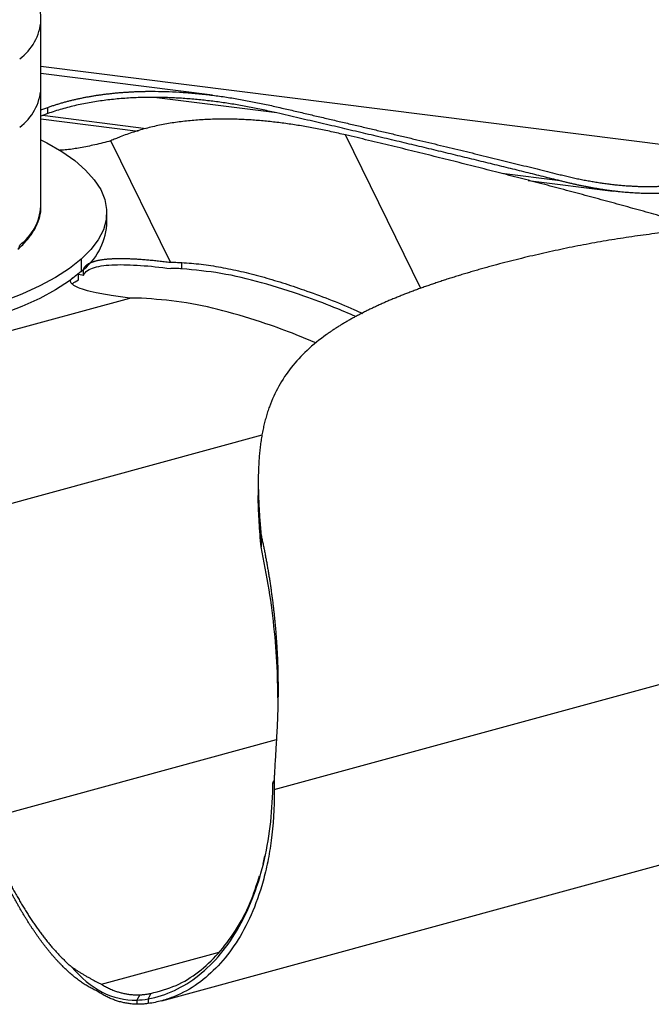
# Paper-space layout '_Dimétrica' of a CAD drawing. Header units: millimetres. Extents: x -186 to 340, y -44 to 190.
# Tile 3 of 5: x 124 to 220, y -41 to 109. Entities that reach past the tile are written whole.
import ezdxf

# ---------------------------------------------------------------- set-up
doc = ezdxf.new("R2010")
doc.units = ezdxf.units.MM

psp = doc.layouts.new('_Dimétrica')

# ---------------------------------------------------------------- linework, layer by layer
at = {"color": 7, "linetype": 'Continuous', "lineweight": 25}
for p, q in [((127.34, 80.37), (127.34, 108.65)), ((235.86, 87.93), (127.34, 101.6)), ((153.41, 97.24), (127.34, 100.52)), ((127.34, 94.99), (128.37, 95.39)), ((128.37, 94.44), (127.34, 94.04)), ((128.37, 94.44), (128.37, 95.39)), ((127.34, 93.64), (142.13, 91.77)), ((147, 71.87), (137.94, 90.31)), ((201.36, 84.31), (214.26, 82.69)), ((137.34, 77.54), (137.34, 79.43)), ((133.46, 72.35), (133.46, 70.47)), ((148.75, 70.88), (148.75, 71.82)), ((133.83, 69.88), (133.83, 70.83)), ((132.6, 69.86), (133.03, 70.12)), ((133.03, 69.18), (133.03, 70.12)), ((133.83, 69.88), (133.03, 69.99)), ((97.44, 54.6), (140.83, 66.43)), ((160.35, 38.45), (160.35, 36.87)), ((162.76, -8.2), (309.8, 31.91)), ((160.79, 30.44), (160.79, 28.65)), ((145.72, -40.26), (292.76, -0.15)), ((162.66, -6.85), (162.57, -7.18)), ((162.57, -7.18), (162.75, -7.25)), ((161.09, -19.52), (161.38, -18.24)), ((136.53, -37.77), (154.42, -32.89)), ((142.35, -39.36), (141.89, -40.16)), ((141.89, -40.16), (141.89, -40.8)), ((144.02, -39.16), (143.64, -39.99)), ((143.64, -39.99), (143.64, -40.69))]:
    psp.add_line(p, q, dxfattribs=at)
at = {"color": 8, "linetype": 'Continuous', "lineweight": 25}
for p, q in [((163.19, 94.54), (144.52, 96.89)), ((143.35, 92.15), (127.59, 94.14)), ((185.07, 67.87), (173.61, 91.21)), ((206.22, 84.23), (197.38, 85.35)), ((104.49, 30.25), (160.94, 45.65)), ((118.24, -12.85), (163.11, -0.61))]:
    psp.add_line(p, q, dxfattribs=at)
at = {"color": 7, "linetype": 'Continuous', "lineweight": 25, "flags": 128}
for points in [[(127.34, 90.48), (128.23, 90.02), (130.52, 88.69), (132.49, 87.3), (134.13, 85.87), (135.45, 84.4), (136.42, 82.91), (137.05, 81.39), (137.32, 79.86), (137.25, 78.33), (136.82, 76.8), (136.04, 75.29), (134.92, 73.81), (133.46, 72.35)], [(133.46, 72.35), (131.67, 70.94), (129.57, 69.58), (127.15, 68.28), (124.45, 67.04), (121.46, 65.87)], [(133.46, 70.47), (131.67, 69.06), (129.57, 67.7), (127.15, 66.39), (124.45, 65.15), (121.46, 63.99)]]:
    psp.add_lwpolyline(points, dxfattribs=at)
at = {"color": 8, "linetype": 'Continuous', "lineweight": 25}
for centre, radius, start, end in [((119.5, 109.12), 7.86, 305.9465, 356.2903), ((119.31, 80.94), 8.05, 306.6122, 355.9399), ((123.28, 74.46), 0.834, 312.1698, 0.9775)]:
    psp.add_arc(centre, radius, start, end, dxfattribs=at)
at = {"color": 7, "linetype": 'Continuous', "lineweight": 25}
for centre, radius, start, end in [((119.51, 98.74), 7.84, 305.9159, 356.6361), ((127.55, 78.31), 9.82, 307.026, 355.5261)]:
    psp.add_arc(centre, radius, start, end, dxfattribs=at)
for points, knots in [([(127.31, 108.59), (127.32, 108.7), (127.37, 109.38), (127.16, 110.63), (126.67, 112.26), (125.87, 113.82), (124.79, 115.32), (123.41, 116.77), (121.71, 118.18), (119.69, 119.52), (117.38, 120.78), (114.81, 121.95), (112.02, 123.01), (109.03, 123.98), (105.86, 124.84), (102.52, 125.6), (99.04, 126.25), (95.43, 126.81), (91.71, 127.26), (87.91, 127.61), (84.05, 127.84), (80.14, 127.98), (76.22, 128), (72.31, 127.91), (68.43, 127.72), (64.6, 127.42), (60.85, 127.02), (57.21, 126.51), (53.68, 125.9), (50.3, 125.19), (47.07, 124.38), (44.02, 123.47), (41.17, 122.47), (38.52, 121.36), (36.08, 120.15), (33.93, 118.85), (32.51, 117.8), (31.81, 117.2), (31.66, 117.07)], [0, 0, 0, 0, 0.004816, 0.028614, 0.05237, 0.07673, 0.102338, 0.129644, 0.158699, 0.18902, 0.219863, 0.250597, 0.281057, 0.31124, 0.341187, 0.370945, 0.400557, 0.430056, 0.459471, 0.488822, 0.51813, 0.547409, 0.576673, 0.605935, 0.635205, 0.664495, 0.693818, 0.723191, 0.752632, 0.782163, 0.811813, 0.841615, 0.871614, 0.901862, 0.932418, 0.963323, 0.992458, 1, 1, 1, 1]), ([(128.37, 95.39), (128.54, 95.45), (128.89, 95.57), (129.41, 95.74), (129.93, 95.9), (130.46, 96.06), (130.99, 96.21), (131.52, 96.35), (132.05, 96.48), (132.58, 96.61), (133.11, 96.72), (133.65, 96.84), (134.18, 96.94), (134.72, 97.04), (135.26, 97.13), (135.8, 97.22), (136.35, 97.3), (136.89, 97.37), (137.44, 97.44), (137.99, 97.5), (138.54, 97.56), (139.1, 97.61), (139.65, 97.66), (140.21, 97.7), (140.76, 97.73), (141.33, 97.76), (141.89, 97.79), (142.45, 97.81), (143.02, 97.82), (143.58, 97.83), (144.67, 97.83), (146.29, 97.81), (148.41, 97.71), (150.53, 97.55), (152.64, 97.34), (154.75, 97.06), (156.86, 96.74), (158.96, 96.36), (161.06, 95.94), (162.45, 95.63), (163.15, 95.47)], [0, 0, 0, 0, 0.014227, 0.028493, 0.042802, 0.057156, 0.071558, 0.086011, 0.100518, 0.115082, 0.129706, 0.14439, 0.159139, 0.173953, 0.188836, 0.203789, 0.218813, 0.23391, 0.249082, 0.26433, 0.279655, 0.295058, 0.310541, 0.326104, 0.341749, 0.357478, 0.37329, 0.389186, 0.405169, 0.421238, 0.437395, 0.498113, 0.559232, 0.620781, 0.682781, 0.745251, 0.808202, 0.871644, 0.935577, 1, 1, 1, 1]), ([(163.19, 94.54), (162.84, 94.62), (162.15, 94.78), (161.1, 95.01), (160.05, 95.23), (159, 95.43), (157.94, 95.63), (156.89, 95.81), (155.84, 95.98), (154.78, 96.13), (153.73, 96.28), (152.67, 96.41), (151.61, 96.52), (150.55, 96.62), (149.49, 96.71), (148.43, 96.78), (147.37, 96.84), (146.3, 96.88), (145.24, 96.9), (144.14, 96.91), (143, 96.89), (141.83, 96.86), (140.66, 96.8), (139.51, 96.72), (138.36, 96.61), (137.22, 96.48), (136.09, 96.33), (134.96, 96.15), (133.85, 95.94), (132.74, 95.71), (131.64, 95.44), (130.54, 95.14), (129.45, 94.81), (128.73, 94.57), (128.37, 94.44)], [0, 0, 0, 0, 0.032284, 0.064445, 0.096484, 0.128399, 0.16019, 0.191858, 0.223403, 0.254826, 0.286127, 0.317309, 0.348373, 0.379321, 0.410156, 0.44088, 0.471497, 0.502009, 0.532421, 0.562736, 0.59609, 0.629073, 0.661694, 0.693961, 0.725885, 0.757475, 0.788743, 0.819702, 0.850367, 0.880756, 0.91089, 0.940791, 0.970486, 1, 1, 1, 1]), ([(163.15, 95.47), (163.83, 95.31), (165.19, 95), (167.22, 94.53), (169.22, 94.06), (171.2, 93.6), (173.16, 93.14), (175.1, 92.69), (177.02, 92.24), (178.91, 91.79), (180.78, 91.35), (182.63, 90.91), (184.46, 90.47), (186.27, 90.04), (188.05, 89.62), (189.81, 89.19), (191.55, 88.77), (193.27, 88.36), (194.96, 87.95), (196.64, 87.54), (198.29, 87.13), (199.92, 86.73), (201.53, 86.34), (203.11, 85.95), (204.67, 85.56), (205.7, 85.3), (206.22, 85.17)], [0, 0, 0, 0, 0.045255, 0.090193, 0.134813, 0.179118, 0.223107, 0.266782, 0.310142, 0.353189, 0.395923, 0.438346, 0.480458, 0.522259, 0.563752, 0.604935, 0.645811, 0.68638, 0.726643, 0.766601, 0.806256, 0.845607, 0.884656, 0.923403, 0.961851, 1, 1, 1, 1]), ([(206.22, 84.23), (205.8, 84.34), (204.95, 84.55), (203.66, 84.87), (202.36, 85.2), (201.04, 85.52), (199.71, 85.85), (198.36, 86.18), (197, 86.52), (195.62, 86.85), (194.22, 87.19), (192.82, 87.54), (191.39, 87.88), (189.95, 88.23), (188.5, 88.58), (187.03, 88.93), (185.55, 89.29), (184.05, 89.64), (182.54, 90.01), (181.01, 90.37), (179.46, 90.73), (177.9, 91.1), (176.33, 91.48), (174.74, 91.85), (173.13, 92.23), (171.52, 92.61), (169.88, 92.99), (168.23, 93.37), (166.57, 93.76), (164.89, 94.15), (163.76, 94.41), (163.19, 94.54)], [0, 0, 0, 0, 0.031553, 0.06331, 0.095272, 0.127439, 0.159814, 0.192394, 0.225183, 0.258179, 0.291384, 0.324797, 0.358421, 0.392254, 0.426298, 0.460553, 0.495019, 0.529697, 0.564588, 0.599691, 0.635008, 0.670538, 0.706283, 0.742242, 0.778417, 0.814806, 0.851412, 0.888234, 0.925272, 0.962527, 1, 1, 1, 1]), ([(173.61, 91.21), (173.25, 91.29), (172.53, 91.46), (171.46, 91.7), (170.38, 91.93), (169.31, 92.14), (168.24, 92.34), (167.18, 92.53), (166.12, 92.7), (165.06, 92.86), (164, 93.01), (162.94, 93.14), (161.89, 93.25), (160.83, 93.35), (159.78, 93.44), (158.74, 93.51), (157.69, 93.56), (156.64, 93.59), (155.6, 93.61), (154.52, 93.61), (153.41, 93.58), (152.27, 93.54), (151.14, 93.47), (150.02, 93.37), (148.91, 93.25), (147.81, 93.11), (146.72, 92.94), (145.64, 92.74), (144.58, 92.51), (143.52, 92.26), (142.47, 91.97), (141.43, 91.65), (140.4, 91.3), (139.72, 91.04), (139.38, 90.91)], [0, 0, 0, 0, 0.032221, 0.064322, 0.0963, 0.128156, 0.15989, 0.191502, 0.222991, 0.25436, 0.285609, 0.316739, 0.347752, 0.37865, 0.409436, 0.440112, 0.470682, 0.501148, 0.531514, 0.561783, 0.595218, 0.62828, 0.660978, 0.693321, 0.725317, 0.756979, 0.788317, 0.819343, 0.850073, 0.880525, 0.91072, 0.940681, 0.970432, 1, 1, 1, 1]), ([(222.07, 78.72), (221.54, 78.86), (220.48, 79.16), (218.89, 79.61), (217.29, 80.05), (215.69, 80.49), (214.08, 80.93), (212.46, 81.37), (210.84, 81.81), (209.21, 82.25), (207.58, 82.68), (205.94, 83.12), (204.29, 83.56), (202.64, 83.99), (200.98, 84.42), (199.31, 84.85), (197.64, 85.28), (195.96, 85.71), (194.28, 86.14), (192.59, 86.57), (190.9, 87), (189.19, 87.42), (187.49, 87.85), (185.77, 88.27), (184.05, 88.7), (182.33, 89.12), (180.59, 89.54), (178.85, 89.96), (177.11, 90.38), (175.36, 90.8), (174.19, 91.07), (173.61, 91.21)], [0, 0, 0, 0, 0.03155, 0.063305, 0.095265, 0.127431, 0.159803, 0.192382, 0.225169, 0.258164, 0.291368, 0.324781, 0.358403, 0.392236, 0.426279, 0.460534, 0.495, 0.529679, 0.56457, 0.599674, 0.634991, 0.670522, 0.706268, 0.742229, 0.778404, 0.814796, 0.851403, 0.888227, 0.925267, 0.962525, 1, 1, 1, 1]), ([(137.94, 90.31), (137.15, 90.1), (135.67, 89.71), (133.44, 89.26), (131.65, 88.97), (130.56, 88.9), (130.19, 88.88)], [0, 0, 0, 0, 0.340094, 0.630272, 0.874462, 1, 1, 1, 1]), ([(139.38, 90.91), (139.26, 90.86), (139.02, 90.76), (138.65, 90.61), (138.3, 90.47), (138.06, 90.36), (137.94, 90.31)], [0, 0, 0, 0, 0.25706, 0.50939, 0.757026, 1, 1, 1, 1]), ([(236.38, 86.81), (236.26, 86.73), (236.01, 86.56), (235.64, 86.32), (235.26, 86.09), (234.88, 85.86), (234.5, 85.65), (234.11, 85.44), (233.73, 85.24), (233.34, 85.04), (232.95, 84.86), (232.55, 84.68), (232.15, 84.5), (231.75, 84.34), (231.35, 84.18), (230.95, 84.03), (230.54, 83.89), (230.13, 83.75), (229.72, 83.62), (229.3, 83.49), (228.88, 83.38), (228.46, 83.27), (228.04, 83.16), (227.61, 83.06), (227.18, 82.97), (226.75, 82.88), (226.32, 82.8), (225.88, 82.73), (225.44, 82.66), (225, 82.6), (224.56, 82.54), (224.11, 82.49), (223.66, 82.45), (223.21, 82.41), (222.75, 82.38), (222.3, 82.35), (221.83, 82.33), (221.37, 82.31), (220.91, 82.3), (220.44, 82.3), (219.97, 82.29), (219.49, 82.3), (219.02, 82.31), (218.54, 82.33), (218.05, 82.35), (217.57, 82.37), (217.08, 82.41), (216.59, 82.44), (216.1, 82.48), (215.6, 82.53), (215.11, 82.58), (214.6, 82.64), (214.1, 82.7), (213.59, 82.77), (213.09, 82.84), (212.57, 82.92), (212.06, 83.01), (211.54, 83.09), (211.02, 83.19), (210.5, 83.28), (209.97, 83.39), (209.45, 83.49), (208.92, 83.6), (208.38, 83.72), (207.85, 83.84), (207.31, 83.97), (206.77, 84.1), (206.4, 84.19), (206.22, 84.23)], [0, 0, 0, 0, 0.013562, 0.027136, 0.040725, 0.054331, 0.067957, 0.081606, 0.095279, 0.10898, 0.12271, 0.136473, 0.150269, 0.164102, 0.177972, 0.191883, 0.205837, 0.219834, 0.233877, 0.247967, 0.262106, 0.276295, 0.290536, 0.304829, 0.319177, 0.333581, 0.348041, 0.362558, 0.377135, 0.391772, 0.40647, 0.42123, 0.436053, 0.45094, 0.465892, 0.480909, 0.495993, 0.511144, 0.526363, 0.54165, 0.557006, 0.572433, 0.587931, 0.6035, 0.619141, 0.634855, 0.650643, 0.666504, 0.68244, 0.698452, 0.714539, 0.730702, 0.746942, 0.763259, 0.779653, 0.796126, 0.812677, 0.829307, 0.846016, 0.862804, 0.879672, 0.89662, 0.913649, 0.930757, 0.947947, 0.965217, 0.982568, 1, 1, 1, 1]), ([(206.22, 85.17), (206.49, 85.11), (207.04, 84.97), (207.86, 84.78), (208.67, 84.6), (209.47, 84.44), (210.27, 84.28), (211.07, 84.14), (211.85, 84.01), (212.63, 83.89), (213.41, 83.79), (214.17, 83.69), (214.93, 83.61), (215.69, 83.54), (216.44, 83.48), (217.18, 83.44), (217.91, 83.4), (218.64, 83.38), (219.36, 83.37), (220.08, 83.38), (220.79, 83.39), (221.49, 83.42), (222.19, 83.46), (222.88, 83.51), (223.56, 83.57), (224.24, 83.64), (224.91, 83.73), (225.58, 83.83), (226.23, 83.94), (226.89, 84.07), (227.53, 84.2), (228.17, 84.35), (228.81, 84.52), (229.43, 84.69), (230.05, 84.88), (230.67, 85.08), (231.07, 85.23), (231.27, 85.3)], [0, 0, 0, 0, 0.032257, 0.06427, 0.09604, 0.12757, 0.158861, 0.189915, 0.220735, 0.251323, 0.281681, 0.311812, 0.341719, 0.371403, 0.400867, 0.430115, 0.45915, 0.487973, 0.516589, 0.545, 0.573209, 0.60122, 0.629036, 0.65666, 0.684095, 0.711345, 0.738414, 0.765304, 0.79202, 0.818567, 0.844947, 0.871167, 0.897229, 0.923138, 0.9489, 0.974519, 1, 1, 1, 1]), ([(123.83, 73.84), (124.09, 74.07), (124.82, 74.75), (125.8, 75.91), (126.68, 77.33), (127.19, 78.79), (127.39, 79.92), (127.31, 80.55), (127.3, 80.69)], [0, 0, 0, 0, 0.11127, 0.324132, 0.535066, 0.741322, 0.941677, 1, 1, 1, 1]), ([(286.43, 64.71), (286.2, 64.86), (285.75, 65.15), (285.06, 65.58), (284.38, 65.99), (283.68, 66.4), (282.99, 66.81), (282.29, 67.2), (281.59, 67.58), (280.88, 67.96), (280.17, 68.32), (279.46, 68.68), (278.75, 69.03), (278.03, 69.37), (277.31, 69.7), (276.58, 70.03), (275.86, 70.34), (275.13, 70.65), (274.39, 70.95), (273.66, 71.24), (272.92, 71.53), (272.18, 71.8), (271.44, 72.07), (270.69, 72.33), (269.95, 72.59), (269.2, 72.84), (268.45, 73.07), (267.69, 73.31), (266.94, 73.53), (266.18, 73.75), (265.42, 73.96), (264.66, 74.16), (263.9, 74.36), (263.14, 74.55), (262.37, 74.73), (261.61, 74.91), (260.84, 75.08), (260.07, 75.24), (259.3, 75.4), (258.52, 75.55), (257.75, 75.69), (255.04, 76.17), (250.34, 76.82), (243.64, 77.31), (236.89, 77.42), (231.84, 77.23), (228.45, 77.01), (226.7, 76.87), (224.95, 76.71), (223.2, 76.53), (221.46, 76.33), (219.72, 76.11), (217.98, 75.88), (216.24, 75.62), (214.5, 75.35), (212.77, 75.06), (211.05, 74.75), (209.32, 74.43), (207.61, 74.09), (205.89, 73.73), (204.19, 73.36), (202.48, 72.97), (200.79, 72.57), (199.09, 72.15), (197.41, 71.72), (196.3, 71.42), (195.74, 71.26)], [0, 0, 0, 0, 0.008241, 0.016464, 0.024671, 0.032863, 0.04104, 0.049203, 0.057353, 0.065491, 0.073616, 0.081731, 0.089836, 0.09793, 0.106016, 0.114093, 0.122162, 0.130223, 0.138278, 0.146326, 0.154368, 0.162404, 0.170436, 0.178462, 0.186485, 0.194503, 0.202518, 0.21053, 0.218539, 0.226546, 0.23455, 0.242553, 0.250554, 0.258554, 0.266553, 0.274551, 0.282549, 0.290548, 0.298546, 0.306546, 0.314546, 0.322548, 0.390579, 0.459232, 0.528753, 0.599426, 0.617997, 0.636681, 0.655484, 0.674413, 0.693473, 0.71267, 0.732013, 0.751507, 0.771159, 0.790978, 0.810971, 0.831144, 0.851507, 0.872066, 0.892831, 0.913808, 0.935006, 0.956432, 0.978094, 1, 1, 1, 1]), ([(133.83, 70.83), (133.84, 70.86), (133.87, 70.92), (133.91, 71.02), (133.97, 71.11), (134.03, 71.19), (134.1, 71.28), (134.18, 71.36), (134.27, 71.44), (134.36, 71.51), (134.46, 71.59), (134.57, 71.66), (134.69, 71.72), (134.82, 71.79), (134.95, 71.85), (135.1, 71.91), (135.25, 71.96), (135.41, 72.01), (135.58, 72.06), (135.75, 72.11), (135.94, 72.15), (136.13, 72.19), (136.33, 72.23), (136.54, 72.26), (136.75, 72.3), (136.98, 72.32), (137.21, 72.35), (137.45, 72.37), (137.7, 72.39), (137.96, 72.41), (138.22, 72.42), (138.49, 72.43), (138.77, 72.44), (139.06, 72.45), (139.36, 72.45), (139.67, 72.45), (139.98, 72.44), (140.3, 72.44), (140.63, 72.43), (140.97, 72.41), (141.31, 72.4), (141.67, 72.38), (142.03, 72.36), (142.4, 72.33), (142.78, 72.31), (143.16, 72.28), (143.56, 72.24), (143.96, 72.21), (144.37, 72.17), (144.79, 72.13), (145.22, 72.08), (145.65, 72.03), (146.09, 71.98), (146.54, 71.93), (146.85, 71.89), (147, 71.87)], [0, 0, 0, 0, 0.018065, 0.035661, 0.052808, 0.069528, 0.085842, 0.101776, 0.117355, 0.132607, 0.147563, 0.162254, 0.176713, 0.190976, 0.205078, 0.219058, 0.232955, 0.246807, 0.260655, 0.274539, 0.288497, 0.30257, 0.316795, 0.331208, 0.345846, 0.360742, 0.375928, 0.391433, 0.407288, 0.423518, 0.440148, 0.457201, 0.474698, 0.49266, 0.511104, 0.530048, 0.549506, 0.569494, 0.590025, 0.61111, 0.632762, 0.654991, 0.677805, 0.701215, 0.725229, 0.749854, 0.775097, 0.800965, 0.827463, 0.854599, 0.882376, 0.910801, 0.939877, 0.969608, 1, 1, 1, 1]), ([(147, 71.87), (147.14, 71.87), (147.43, 71.87), (147.86, 71.86), (148.3, 71.85), (148.6, 71.83), (148.75, 71.83)], [0, 0, 0, 0, 0.2429744, 0.49061, 0.7429403, 1, 1, 1, 1]), ([(148.75, 71.83), (149.72, 71.75), (151.69, 71.61), (154.69, 71.14), (157.75, 70.5), (160.87, 69.71), (164.05, 68.77), (168.75, 67.17), (172.83, 65.65), (175.76, 64.29), (176.2, 64.09)], [0, 0, 0, 0, 0.105942, 0.213695, 0.323703, 0.436296, 0.551707, 0.670123, 0.951059, 1, 1, 1, 1]), ([(133.83, 69.88), (134.04, 70.48), (134.65, 70.85), (136.31, 71.33), (137.35, 71.45), (139.72, 71.53), (141.04, 71.49), (143.9, 71.29), (145.44, 71.13), (147.05, 70.92)], [0, 0, 0, 0, 0.25, 0.25, 0.5, 0.5, 0.75, 0.75, 1, 1, 1, 1]), ([(148.75, 70.88), (148.6, 70.89), (148.32, 70.9), (147.89, 70.91), (147.47, 70.92), (147.19, 70.92), (147.05, 70.92)], [0, 0, 0, 0, 0.256825, 0.509079, 0.756793, 1, 1, 1, 1]), ([(175.2, 63.62), (174.09, 64.09), (171.47, 65.21), (166.7, 66.99), (160.97, 68.8), (154.76, 70.31), (150.72, 70.69), (148.75, 70.88)], [0, 0, 0, 0, 0.128384, 0.30311, 0.546268, 0.777763, 1, 1, 1, 1]), ([(195.74, 71.26), (195.46, 71.19), (194.9, 71.04), (194.08, 70.81), (193.27, 70.57), (192.47, 70.34), (191.68, 70.11), (190.9, 69.87), (190.13, 69.63), (189.38, 69.4), (188.63, 69.16), (187.89, 68.91), (187.17, 68.67), (186.46, 68.43), (185.75, 68.18), (185.06, 67.94), (184.38, 67.69), (183.71, 67.44), (183.05, 67.19), (182.4, 66.94), (181.76, 66.68), (181.14, 66.43), (180.52, 66.17), (179.91, 65.91), (179.32, 65.65), (178.73, 65.39), (178.16, 65.12), (177.59, 64.86), (177.04, 64.59), (176.49, 64.32), (175.96, 64.05), (175.43, 63.77), (174.92, 63.5), (174.41, 63.22), (173.92, 62.93), (173.44, 62.65), (172.96, 62.37), (172.5, 62.08), (172.04, 61.79), (171.6, 61.49), (171.16, 61.19), (169.8, 60.24), (167.71, 58.55), (165.29, 55.94), (163.39, 53.1), (162.34, 50.78), (161.78, 49.17), (161.54, 48.37), (161.32, 47.56), (161.13, 46.73), (160.96, 45.88), (160.81, 45.01), (160.68, 44.12), (160.58, 43.21), (160.49, 42.28), (160.43, 41.33), (160.39, 40.35), (160.36, 39.35), (160.35, 38.33), (160.37, 37.28), (160.4, 36.21), (160.44, 35.11), (160.51, 33.98), (160.58, 32.83), (160.68, 31.65), (160.75, 30.84), (160.79, 30.44)], [0, 0, 0, 0, 0.0109917, 0.0219215, 0.0327904, 0.0435993, 0.0543491, 0.0650408, 0.0756753, 0.0862536, 0.0967768, 0.1072457, 0.1176615, 0.128025, 0.1383372, 0.1485993, 0.1588121, 0.1689766, 0.1790938, 0.1891648, 0.1991904, 0.2091716, 0.2191095, 0.2290049, 0.2388588, 0.2486721, 0.2584457, 0.2681806, 0.2778776, 0.2875375, 0.2971613, 0.3067499, 0.3163039, 0.3258243, 0.3353119, 0.3447674, 0.3541916, 0.3635854, 0.3729493, 0.3822843, 0.3915909, 0.40087, 0.4714447, 0.5408727, 0.6094377, 0.6773852, 0.6933888, 0.709388, 0.725386, 0.7413853, 0.7573883, 0.7733975, 0.7894154, 0.8054449, 0.8214887, 0.8375499, 0.8536318, 0.8697381, 0.8858724, 0.902039, 0.9182425, 0.9344877, 0.9507801, 0.9671254, 0.9835299, 1, 1, 1, 1]), ([(140.83, 66.43), (139.89, 66.56), (138.14, 66.79), (135.83, 67.2), (134.03, 67.63), (132.73, 68.09), (131.96, 68.58), (131.74, 69.07), (132, 69.37), (132.12, 69.52)], [0, 0, 0, 0, 0.216924, 0.40201, 0.557762, 0.688387, 0.800941, 0.906181, 1, 1, 1, 1]), ([(132.11, 68.55), (132.13, 68.58), (132.26, 68.81), (132.68, 69.01), (133.03, 69.18)], [0, 0, 0, 0, 0.14639, 1, 1, 1, 1]), ([(142.6, 66.41), (142.45, 66.41), (142.14, 66.42), (141.7, 66.43), (141.26, 66.43), (140.97, 66.43), (140.83, 66.43)], [0, 0, 0, 0, 0.25706, 0.50939, 0.757026, 1, 1, 1, 1]), ([(169.09, 59.62), (168.1, 60.04), (165.6, 61.1), (160.91, 62.8), (155.11, 64.56), (148.78, 65.97), (144.63, 66.26), (142.6, 66.41)], [0, 0, 0, 0, 0.116464, 0.293059, 0.53977, 0.774609, 1, 1, 1, 1]), ([(160.79, 28.65), (160.68, 29.91), (160.48, 32.42), (160.35, 35.13), (160.37, 36.55), (160.38, 36.87)], [0, 0, 0, 0, 0.436844, 0.870457, 1, 1, 1, 1]), ([(160.79, 30.44), (160.84, 30.22), (160.93, 29.78), (161.08, 29.11), (161.22, 28.45), (161.35, 27.78), (161.48, 27.11), (161.61, 26.43), (161.73, 25.76), (161.84, 25.08), (161.96, 24.4), (162.07, 23.72), (162.17, 23.03), (162.27, 22.34), (162.37, 21.65), (162.46, 20.96), (162.55, 20.27), (162.63, 19.57), (162.71, 18.87), (162.79, 18.17), (162.86, 17.46), (162.93, 16.76), (162.99, 16.05), (163.05, 15.33), (163.1, 14.62), (163.15, 13.9), (163.19, 13.18), (163.23, 12.46), (163.27, 11.73), (163.3, 11), (163.34, 9.67), (163.37, 7.81), (163.36, 5.47), (163.31, 3.36), (163.24, 1.67), (163.17, 0.34), (163.11, -0.71), (163.05, -1.7), (163, -2.65), (162.94, -3.55), (162.89, -4.4), (162.84, -5.2), (162.8, -5.94), (162.77, -6.62), (162.76, -7.05), (162.75, -7.26)], [0, 0, 0, 0, 0.0208121, 0.0415066, 0.0620863, 0.0825539, 0.1029121, 0.1231639, 0.143312, 0.1633595, 0.1833094, 0.2031648, 0.2229286, 0.2426041, 0.2621943, 0.2817027, 0.3011325, 0.3204872, 0.3397705, 0.358986, 0.3781375, 0.3972289, 0.4162641, 0.4352472, 0.4541822, 0.4730734, 0.4919251, 0.5107425, 0.5295317, 0.5482993, 0.567052, 0.6314131, 0.6896537, 0.741684, 0.7873123, 0.813888, 0.8393402, 0.8636549, 0.8868095, 0.9087783, 0.9295471, 0.9490928, 0.9673805, 0.9843661, 1, 1, 1, 1]), ([(163.35, 5.72), (163.33, 7.02), (163.28, 10.48), (162.86, 16.01), (162.05, 22.43), (161.22, 26.51), (160.79, 28.65)], [0, 0, 0, 0, 0.154515, 0.409697, 0.690157, 1, 1, 1, 1]), ([(143.64, -39.99), (146.34, -39.48), (148.96, -38.26), (152.5, -35.47), (153.61, -34.37), (155.67, -31.89), (156.61, -30.51), (158.3, -27.51), (159.05, -25.89), (160.34, -22.47), (160.87, -20.67), (161.73, -16.95), (162.04, -15.03), (162.46, -11.14), (162.57, -9.16), (162.57, -7.18)], [0, 0, 0, 0, 0.25, 0.25, 0.375, 0.375, 0.5, 0.5, 0.625, 0.625, 0.75, 0.75, 0.875, 0.875, 1, 1, 1, 1]), ([(162.76, -8.2), (162.81, -11.13), (162.64, -13.65), (162.18, -17.05), (162, -18.13), (161.58, -20.19), (161.35, -21.17), (160.57, -23.98), (159.96, -25.67), (158.58, -28.78), (157.82, -30.19), (156.15, -32.75), (155.24, -33.91), (153.3, -35.97), (151.24, -37.8), (148.3, -39.43), (146.37, -40.08), (145.04, -40.45), (144.35, -40.59), (143.64, -40.69)], [0, 0, 0, 0, 0.125, 0.125, 0.1875, 0.1875, 0.25, 0.25, 0.375, 0.375, 0.5, 0.5, 0.625, 0.625, 0.75, 0.875, 0.9375, 0.9375, 1, 1, 1, 1]), ([(118.24, -12.85), (118.36, -13.15), (118.6, -13.73), (118.96, -14.6), (119.32, -15.46), (119.68, -16.3), (120.04, -17.12), (120.41, -17.93), (120.78, -18.73), (121.15, -19.51), (121.52, -20.28), (121.9, -21.04), (122.28, -21.77), (122.66, -22.5), (123.04, -23.21), (123.42, -23.9), (123.81, -24.58), (124.2, -25.25), (124.59, -25.9), (124.98, -26.54), (125.37, -27.16), (125.77, -27.77), (126.17, -28.36), (126.57, -28.94), (126.97, -29.51), (127.37, -30.06), (127.78, -30.59), (128.19, -31.12), (128.6, -31.62), (129.01, -32.11), (129.43, -32.59), (129.85, -33.05), (130.27, -33.49), (130.69, -33.92), (131.11, -34.34), (131.54, -34.74), (131.83, -34.99), (131.97, -35.12)], [0, 0, 0, 0, 0.032257, 0.06427, 0.09604, 0.12757, 0.158861, 0.189915, 0.220735, 0.251323, 0.281681, 0.311812, 0.341719, 0.371403, 0.400867, 0.430115, 0.45915, 0.487973, 0.516589, 0.545, 0.573209, 0.60122, 0.629036, 0.65666, 0.684095, 0.711345, 0.738414, 0.765304, 0.79202, 0.818567, 0.844947, 0.871167, 0.897229, 0.923138, 0.9489, 0.974519, 1, 1, 1, 1]), ([(135.86, -38.8), (135.76, -38.75), (135.56, -38.66), (135.26, -38.51), (134.96, -38.35), (134.66, -38.19), (134.36, -38.01), (134.07, -37.83), (133.77, -37.64), (133.48, -37.44), (133.18, -37.23), (132.89, -37.01), (132.6, -36.78), (132.31, -36.55), (132.02, -36.31), (131.74, -36.06), (131.45, -35.81), (131.16, -35.54), (130.88, -35.27), (130.6, -34.99), (130.32, -34.7), (130.04, -34.41), (129.76, -34.11), (129.48, -33.8), (129.2, -33.49), (128.93, -33.17), (128.65, -32.84), (128.38, -32.5), (128.11, -32.16), (127.83, -31.81), (127.56, -31.45), (127.29, -31.09), (127.02, -30.72), (126.76, -30.34), (126.49, -29.96), (126.23, -29.57), (125.96, -29.17), (125.7, -28.77), (125.44, -28.36), (125.17, -27.94), (124.91, -27.52), (124.65, -27.09), (124.39, -26.66), (124.14, -26.21), (123.88, -25.77), (123.63, -25.31), (123.37, -24.85), (123.12, -24.39), (122.86, -23.91), (122.61, -23.44), (122.36, -22.95), (122.11, -22.46), (121.86, -21.96), (121.62, -21.46), (121.37, -20.95), (121.12, -20.44), (120.88, -19.91), (120.63, -19.39), (120.39, -18.85), (120.15, -18.31), (119.91, -17.77), (119.67, -17.22), (119.43, -16.66), (119.19, -16.1), (118.95, -15.53), (118.72, -14.96), (118.48, -14.38), (118.32, -13.99), (118.25, -13.8)], [0, 0, 0, 0, 0.013562, 0.027136, 0.040725, 0.054331, 0.067957, 0.081606, 0.095279, 0.10898, 0.12271, 0.136473, 0.150269, 0.164102, 0.177972, 0.191883, 0.205837, 0.219834, 0.233877, 0.247967, 0.262106, 0.276295, 0.290536, 0.304829, 0.319177, 0.333581, 0.348041, 0.362558, 0.377135, 0.391772, 0.40647, 0.42123, 0.436053, 0.45094, 0.465892, 0.480909, 0.495993, 0.511144, 0.526363, 0.54165, 0.557006, 0.572433, 0.587931, 0.6035, 0.619141, 0.634855, 0.650643, 0.666504, 0.68244, 0.698452, 0.714539, 0.730702, 0.746942, 0.763259, 0.779653, 0.796126, 0.812677, 0.829307, 0.846016, 0.862804, 0.879672, 0.89662, 0.913649, 0.930757, 0.947947, 0.965217, 0.982568, 1, 1, 1, 1]), ([(144.02, -39.16), (145.32, -38.82), (147.88, -38.14), (151.3, -36.01), (154.33, -33.2), (156.98, -29.67), (159.12, -25.73), (160.11, -22.67), (160.56, -21.28)], [0, 0, 0, 0, 0.178167, 0.349362, 0.517406, 0.685385, 0.856389, 1, 1, 1, 1]), ([(131.97, -35.11), (133.41, -36.78), (134.97, -38.08), (138.31, -39.8), (140.07, -40.22), (141.89, -40.16)], [0, 0, 0, 0, 0.5, 0.5, 1, 1, 1, 1]), ([(131.97, -35.12), (132.1, -35.21), (132.37, -35.38), (132.76, -35.63), (133.16, -35.88), (133.57, -36.13), (133.98, -36.38), (134.39, -36.62), (134.81, -36.86), (135.24, -37.1), (135.66, -37.33), (136.1, -37.55), (136.39, -37.69), (136.53, -37.77)], [0, 0, 0, 0, 0.082375, 0.166387, 0.252056, 0.339404, 0.428453, 0.519229, 0.611757, 0.706067, 0.802189, 0.900155, 1, 1, 1, 1]), ([(141.89, -40.8), (141.78, -40.8), (141.56, -40.79), (141.23, -40.76), (140.9, -40.73), (140.58, -40.68), (140.26, -40.63), (139.94, -40.57), (139.62, -40.49), (139.3, -40.41), (138.98, -40.32), (138.66, -40.21), (138.35, -40.1), (138.03, -39.97), (137.72, -39.84), (137.41, -39.69), (137.1, -39.53), (136.79, -39.36), (136.48, -39.19), (136.17, -39), (135.97, -38.87), (135.86, -38.8)], [0, 0, 0, 0, 0.05287, 0.105637, 0.158308, 0.210886, 0.263381, 0.315814, 0.368205, 0.420576, 0.472946, 0.525336, 0.57776, 0.630236, 0.682778, 0.735398, 0.788107, 0.840915, 0.89383, 0.946857, 1, 1, 1, 1]), ([(136.53, -37.77), (136.63, -37.83), (136.84, -37.95), (137.15, -38.12), (137.46, -38.28), (137.77, -38.43), (138.09, -38.57), (138.48, -38.73), (138.95, -38.89), (139.51, -39.06), (140.07, -39.18), (140.64, -39.28), (141.2, -39.34), (141.78, -39.37), (142.16, -39.36), (142.35, -39.36)], [0, 0, 0, 0, 0.055278, 0.11041, 0.165402, 0.220264, 0.275008, 0.329646, 0.425422, 0.521008, 0.616509, 0.712046, 0.807749, 0.903719, 1, 1, 1, 1]), ([(142.35, -39.36), (142.42, -39.36), (142.57, -39.35), (142.79, -39.34), (143.02, -39.31), (143.26, -39.29), (143.5, -39.25), (143.76, -39.21), (143.93, -39.18), (144.02, -39.16)], [0, 0, 0, 0, 0.141412, 0.283193, 0.42541, 0.568131, 0.711425, 0.855358, 1, 1, 1, 1]), ([(143.64, -40.69), (143.55, -40.7), (143.37, -40.73), (143.1, -40.76), (142.84, -40.78), (142.59, -40.79), (142.35, -40.8), (142.11, -40.81), (141.96, -40.8), (141.89, -40.8)], [0, 0, 0, 0, 0.144437, 0.288234, 0.431461, 0.574183, 0.716469, 0.858386, 1, 1, 1, 1])]:
    psp.add_open_spline(points, degree=3, knots=knots, dxfattribs=at)
for points in [[(162.75, -7.26), (162.76, -7.57), (162.76, -7.88), (162.76, -8.2)], [(141.89, -40.16), (142.41, -40.16), (143, -40.1), (143.64, -39.99)]]:
    psp.add_open_spline(points, degree=3, dxfattribs=at)

doc.saveas('drawing.dxf')
